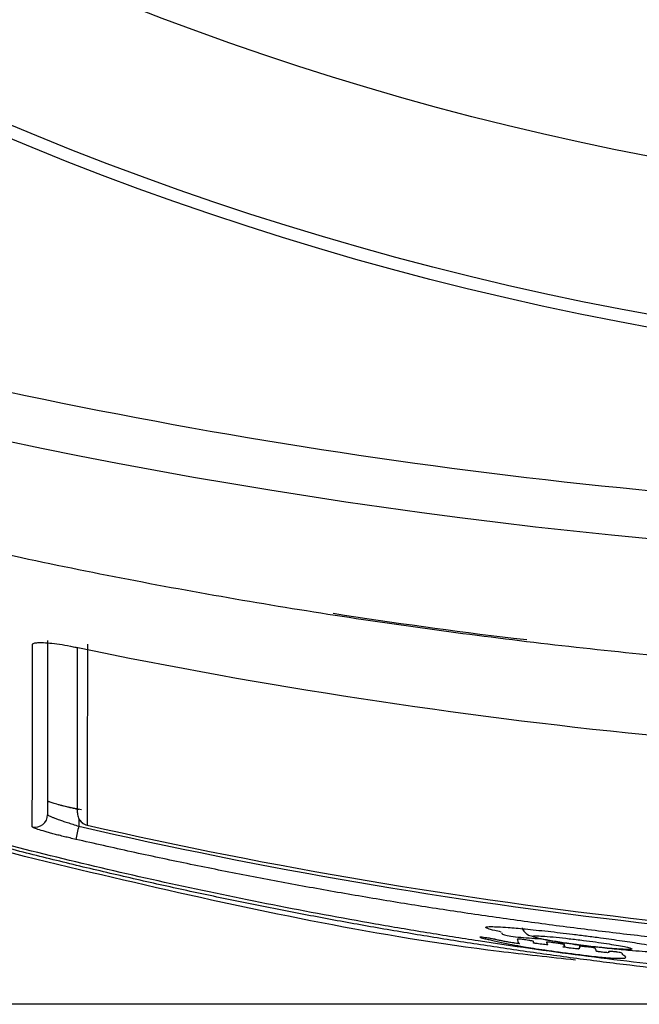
# Model space of a CAD drawing. Header units: millimetres. Extents: x 0 to 768, y 0 to 594.
# Tile 45 of 145: x 124 to 134, y 364 to 380. Entities that reach past the tile are written whole.
import ezdxf

# ---------------------------------------------------------------- set-up
doc = ezdxf.new("R2010")
doc.units = ezdxf.units.MM
doc.header["$LTSCALE"] = 2.75
doc.layers.add('DIMENSIONS', color=140, linetype='Continuous', lineweight=25)
doc.styles.add('SLDTEXTSTYLE0', font='TXT', dxfattribs={"width": 0.7})
doc.dimstyles.new('SLDDIMSTYLE0', dxfattribs={"dimtxt": 5.934521, "dimasz": 9.0805, "dimexe": 0, "dimexo": 0.0625, "dimgap": 1.48363, "dimtad": 0, "dimtih": 1, "dimtoh": 1, "dimdec": 1, "dimrnd": 1e-09, "dimzin": 4, "dimdsep": 46, "dimtxsty": 'SLDTEXTSTYLE0', "dimsah": 1, "dimcen": 0.09, "dimadec": 0, "dimazin": 1, "dimtfac": 1, "dimtdec": 1, "dimtofl": 0, "dimtmove": 0, "dimatfit": 3, "dimfxl": 0, "dimfrac": 2, "dimtolj": 1, "dimtzin": 12, "dimarcsym": 0})
doc.dimstyles.new('SLDDIMSTYLE2', dxfattribs={"dimtxt": 5.934521, "dimasz": 9.0805, "dimexe": 0, "dimexo": 0.0625, "dimgap": 1.48363, "dimtad": 0, "dimtih": 1, "dimtoh": 1, "dimdec": 1, "dimrnd": 1e-09, "dimzin": 12, "dimdsep": 46, "dimtxsty": 'SLDTEXTSTYLE0', "dimsah": 1, "dimcen": 0.09, "dimadec": 0, "dimazin": 3, "dimtfac": 1, "dimtdec": 1, "dimtofl": 0, "dimtmove": 0, "dimatfit": 3, "dimfxl": 0, "dimfrac": 2, "dimtolj": 1, "dimtzin": 12, "dimarcsym": 0})
doc.dimstyles.new('SLDDIMSTYLE5', dxfattribs={"dimtxt": 5.934521, "dimasz": 9.0805, "dimexe": 0, "dimexo": 0.0625, "dimgap": 1.48363, "dimtad": 0, "dimtih": 1, "dimtoh": 1, "dimdec": 1, "dimrnd": 1e-09, "dimzin": 12, "dimdsep": 46, "dimtxsty": 'SLDTEXTSTYLE0', "dimsah": 1, "dimcen": 0, "dimadec": 0, "dimazin": 3, "dimtfac": 1, "dimtdec": 1, "dimtofl": 0, "dimtmove": 0, "dimatfit": 3, "dimfxl": 0, "dimfrac": 2, "dimtolj": 1, "dimtzin": 12, "dimarcsym": 0})

# ---------------------------------------------------------------- blocks, each defined once
blk = doc.blocks.new('_D_7')
at = {"layer": 'DIMENSIONS'}
for p, q in [((77.748, 506.411), (75.755, 506.411)), ((75.755, 506.411), (75.755, 496.979)), ((95.383, 506.411), (97.376, 506.411)), ((97.376, 506.411), (97.376, 496.979)), ((117.326, 506.411), (99.863, 506.411)), ((128.291, 471.58), (117.326, 506.411)), ((75.755, 496.979), (77.748, 496.979)), ((97.376, 496.979), (95.383, 496.979))]:
    blk.add_line(p, q, dxfattribs=at)
blk.add_solid([(128.291, 471.58), (126.897, 480.66), (124.232, 479.821)], dxfattribs=at)
at = {"layer": 'DIMENSIONS', "char_height": 5.8208, "attachment_point": 1, "style": 'SLDTEXTSTYLE0'}
for s, insert in [('%%c', (73.268, 515.243)), ('99.8', (82.228, 515.243)), ('3.93', (77.748, 504.482))]:
    blk.add_mtext(s, dxfattribs=dict(at, insert=insert))
blk = doc.blocks.new('_D_8')
at = {"layer": 'DIMENSIONS'}
for p, q in [((87.53, 423.962), (55.254, 423.962)), ((63.986, 423.962), (63.986, 406.903)), ((55.168, 396.142), (53.175, 396.142)), ((53.175, 396.142), (53.175, 386.71)), ((72.803, 396.142), (74.796, 396.142)), ((74.796, 396.142), (74.796, 386.71)), ((53.175, 386.71), (55.168, 386.71)), ((74.796, 386.71), (72.803, 386.71)), ((63.986, 363.962), (63.986, 385.382)), ((139.789, 363.962), (55.254, 363.962))]:
    blk.add_line(p, q, dxfattribs=at)
for points in [[(63.986, 423.962), (62.589, 414.882), (65.383, 414.882)], [(63.986, 363.962), (65.383, 373.043), (62.589, 373.043)]]:
    blk.add_solid(points, dxfattribs=at)
at = {"layer": 'DIMENSIONS', "char_height": 5.8208, "attachment_point": 1, "style": 'SLDTEXTSTYLE0'}
for s, insert in [('60.0', (55.168, 404.974)), ('2.36', (55.168, 394.214))]:
    blk.add_mtext(s, dxfattribs=dict(at, insert=insert))
blk = doc.blocks.new('_D_11')
at = {"layer": 'DIMENSIONS'}
for p, q in [((101.434, 483.463), (29.192, 483.463)), ((37.923, 483.463), (37.923, 434.742)), ((29.105, 423.982), (27.113, 423.982)), ((27.113, 423.982), (27.113, 414.55)), ((46.74, 423.982), (48.733, 423.982)), ((48.733, 423.982), (48.733, 414.55)), ((27.113, 414.55), (29.105, 414.55)), ((48.733, 414.55), (46.74, 414.55)), ((37.923, 363.962), (37.923, 413.221)), ((139.789, 363.962), (29.192, 363.962))]:
    blk.add_line(p, q, dxfattribs=at)
for points in [[(37.923, 483.463), (36.526, 474.382), (39.32, 474.382)], [(37.923, 363.962), (39.32, 373.043), (36.526, 373.043)]]:
    blk.add_solid(points, dxfattribs=at)
at = {"layer": 'DIMENSIONS', "char_height": 5.8208, "attachment_point": 1, "style": 'SLDTEXTSTYLE0'}
for s, insert in [('119.5', (26.637, 432.814)), ('4.70', (29.105, 422.053))]:
    blk.add_mtext(s, dxfattribs=dict(at, insert=insert))

msp = doc.modelspace()

# ---------------------------------------------------------------- linework, layer by layer
for p, q in [((132.365, 369.82), (132.154, 369.839)), ((125.035, 369.717), (125.121, 369.699)), ((125.121, 369.699), (125.122, 369.7)), ((124.889, 367.155), (125.205, 367.091)), ((125.162, 366.948), (125.162, 366.825))]:
    msp.add_line(p, q)
for radius in [49.921, 49.719, 47.221]:
    msp.add_circle((143.282, 423.962), radius)
for centre, radius, start, end in [((124.462, 367.01), 0.2, 256.4891, 359.9436), ((125.341, 367.037), 0.199, 180.0018, 205.0401), ((128.242, 366.06), 3.173, 166.0581, 169.9725), ((125.342, 367.037), 0.2, 204.9009, 257.1845), ((125.342, 367.037), 0.2, 205.0542, 257.2223)]:
    msp.add_arc(centre, radius, start, end)
for points in [[(143.282, 371.013), (130.842, 371.011), (116.87, 373.551), (105.231, 379.473)], [(124.011, 373.81), (130.328, 372.465), (136.752, 371.792), (143.282, 371.792)], [(132.154, 369.84), (131.188, 369.958), (130.22, 370.091), (129.252, 370.241)], [(125.122, 369.7), (131.223, 368.436), (137.39, 367.84), (143.282, 367.839)], [(125.162, 366.825), (131.123, 365.453), (137.163, 364.762), (143.282, 364.762)], [(125.297, 366.843), (131.286, 365.478), (137.368, 364.814), (143.282, 364.814)]]:
    msp.add_open_spline(points, degree=3)
for points, knots in [([(104.746, 378.026), (104.989, 377.899), (105.476, 377.646), (106.213, 377.278), (106.954, 376.918), (107.701, 376.567), (108.454, 376.225), (109.21, 375.891), (109.972, 375.566), (110.738, 375.25), (111.508, 374.942), (112.282, 374.642), (113.061, 374.351), (113.842, 374.068), (114.628, 373.794), (115.416, 373.528), (116.208, 373.27), (117.002, 373.021), (117.799, 372.779), (118.599, 372.546), (119.401, 372.321), (120.206, 372.104), (121.012, 371.895), (121.82, 371.694), (122.629, 371.501), (123.779, 371.239), (125.27, 370.923), (127.104, 370.574), (128.936, 370.265), (130.764, 369.995), (132.586, 369.763), (134.4, 369.568), (136.204, 369.41), (137.995, 369.289), (139.772, 369.203), (141.533, 369.15), (142.701, 369.143), (143.282, 369.14)], [0, 0, 0, 0, 0.020606, 0.041237, 0.061891, 0.082569, 0.10327, 0.123992, 0.144735, 0.165497, 0.186277, 0.207074, 0.227885, 0.248711, 0.269548, 0.290396, 0.311251, 0.332114, 0.35298, 0.373849, 0.394718, 0.415584, 0.436447, 0.457302, 0.478148, 0.498983, 0.54593, 0.592694, 0.639243, 0.685547, 0.731572, 0.777285, 0.822653, 0.867643, 0.91222, 0.956351, 1, 1, 1, 1]), ([(124.415, 366.815), (124.415, 366.854), (124.416, 366.93), (124.416, 367.056), (124.416, 367.191), (124.417, 367.336), (124.417, 367.489), (124.417, 367.651), (124.417, 367.822), (124.418, 368.002), (124.418, 368.191), (124.418, 368.387), (124.419, 368.593), (124.419, 368.806), (124.419, 369.028), (124.419, 369.257), (124.42, 369.494), (124.42, 369.66), (124.42, 369.742)], [0, 0, 0, 0, 0.069111, 0.137236, 0.2044, 0.270626, 0.33594, 0.400363, 0.463916, 0.526622, 0.588499, 0.649568, 0.709848, 0.769356, 0.828109, 0.886123, 0.943415, 1, 1, 1, 1]), ([(124.42, 369.742), (124.421, 369.746), (124.422, 369.754), (124.435, 369.763), (124.456, 369.77), (124.486, 369.774), (124.524, 369.776), (124.571, 369.776), (124.648, 369.773), (124.766, 369.762), (124.938, 369.737), (125.06, 369.713), (125.122, 369.7)], [0, 0, 0, 0, 0.074097, 0.145631, 0.215539, 0.284825, 0.354516, 0.425623, 0.499097, 0.666819, 0.829626, 1, 1, 1, 1]), ([(124.662, 369.81), (124.662, 369.468), (124.662, 368.741), (124.662, 367.747), (124.662, 367.289), (124.662, 367.01)], [0, 0, 0, 0, 0.256546, 0.545609, 1, 1, 1, 1]), ([(125.142, 367.037), (125.142, 367.208), (125.142, 367.551), (125.142, 368.355), (125.142, 369.209), (125.142, 369.697)], [0, 0, 0, 0, 0.300279, 0.600408, 1, 1, 1, 1]), ([(125.302, 369.75), (125.302, 369.669), (125.302, 369.506), (125.302, 369.273), (125.301, 369.046), (125.301, 368.827), (125.301, 368.616), (125.3, 368.413), (125.3, 368.218), (125.3, 368.031), (125.3, 367.852), (125.299, 367.682), (125.299, 367.52), (125.299, 367.367), (125.298, 367.222), (125.298, 367.086), (125.298, 366.958), (125.298, 366.881), (125.297, 366.843)], [0, 0, 0, 0, 0.0566487, 0.1139989, 0.1720652, 0.2308629, 0.2904077, 0.3507165, 0.4118064, 0.4736957, 0.536403, 0.599948, 0.6643509, 0.7296329, 0.7958158, 0.8629222, 0.9309755, 1, 1, 1, 1]), ([(143.282, 364.025), (143.005, 364.026), (142.451, 364.028), (141.619, 364.042), (140.784, 364.065), (139.946, 364.097), (139.106, 364.139), (138.264, 364.19), (137.419, 364.25), (136.572, 364.32), (135.724, 364.399), (134.874, 364.489), (134.022, 364.587), (133.168, 364.696), (132.314, 364.814), (131.458, 364.942), (130.601, 365.08), (129.744, 365.227), (128.886, 365.385), (128.027, 365.553), (127.168, 365.73), (126.309, 365.918), (125.45, 366.116), (124.591, 366.325), (123.733, 366.543), (122.875, 366.772), (122.017, 367.011), (121.161, 367.261), (120.305, 367.521), (119.451, 367.792), (118.598, 368.074), (117.746, 368.365), (117.181, 368.568), (116.898, 368.67)], [0, 0, 0, 0, 0.0307919, 0.0616954, 0.092709, 0.1238312, 0.1550607, 0.1863959, 0.2178355, 0.2493779, 0.2810217, 0.3127655, 0.3446078, 0.376547, 0.4085819, 0.440711, 0.4729327, 0.5052458, 0.5376488, 0.5701402, 0.6027189, 0.6353833, 0.6681322, 0.7009643, 0.7338784, 0.7668731, 0.7999473, 0.8330998, 0.8663296, 0.8996354, 0.9330165, 0.9664716, 1, 1, 1, 1]), ([(143.282, 364.088), (143.214, 364.087), (143.078, 364.086), (142.87, 364.085), (142.657, 364.085), (142.379, 364.086), (142.027, 364.09), (141.467, 364.1), (140.763, 364.121), (139.927, 364.157), (139.092, 364.201), (138.255, 364.254), (137.418, 364.314), (136.303, 364.405), (134.912, 364.54), (133.246, 364.739), (131.862, 364.936), (130.758, 365.111), (129.105, 365.391), (127.187, 365.768), (125.011, 366.269), (123.39, 366.68), (122.181, 367.014), (121.378, 367.248), (120.844, 367.406), (120.178, 367.61), (119.379, 367.863), (118.704, 368.085), (118.175, 368.264), (117.773, 368.403), (117.389, 368.538), (117.128, 368.632), (117.002, 368.678)], [0, 0, 0, 0, 0.007771, 0.015662, 0.023683, 0.031841, 0.047005, 0.063152, 0.094402, 0.125726, 0.157064, 0.188352, 0.219598, 0.250851, 0.313364, 0.375846, 0.438318, 0.469563, 0.500819, 0.625719, 0.688067, 0.750383, 0.812696, 0.828279, 0.843865, 0.87504, 0.906233, 0.937446, 0.954474, 0.968676, 0.984993, 1, 1, 1, 1]), ([(133.15, 364.673), (132.739, 364.717), (130.412, 364.963), (126.216, 365.845), (121.344, 367.057), (118.444, 368.122), (117.366, 368.518)], [0, 0, 0, 0, 0.076041, 0.431127, 0.788481, 1, 1, 1, 1]), ([(124.889, 367.155), (124.871, 367.16), (124.836, 367.17), (124.79, 367.183), (124.75, 367.195), (124.717, 367.206), (124.692, 367.215), (124.675, 367.222), (124.664, 367.228), (124.662, 367.231), (124.662, 367.232)], [0, 0, 0, 0, 0.133615, 0.264609, 0.393056, 0.519035, 0.642628, 0.763924, 0.883015, 1, 1, 1, 1]), ([(125.162, 367.092), (125.144, 367.096), (125.105, 367.105), (125.04, 367.119), (124.965, 367.136), (124.916, 367.149), (124.889, 367.155)], [0, 0, 0, 0, 0.185117, 0.413487, 0.68512, 1, 1, 1, 1]), ([(124.662, 367.01), (124.663, 367.008), (124.664, 367.006), (124.677, 366.998), (124.7, 366.986), (124.733, 366.971), (124.778, 366.953), (124.834, 366.932), (124.902, 366.909), (124.981, 366.883), (125.069, 366.855), (125.13, 366.835), (125.162, 366.825)], [0, 0, 0, 0, 0.0781899, 0.1608096, 0.2480594, 0.3401093, 0.4371038, 0.5391662, 0.6464021, 0.7589025, 0.8767457, 1, 1, 1, 1]), ([(125.117, 366.613), (125.085, 366.62), (125.023, 366.635), (124.933, 366.656), (124.847, 366.678), (124.766, 366.699), (124.69, 366.72), (124.598, 366.746), (124.501, 366.775), (124.427, 366.802), (124.419, 366.811), (124.415, 366.815)], [0, 0, 0, 0, 0.086992, 0.170879, 0.253053, 0.334992, 0.418184, 0.504054, 0.672088, 0.833158, 1, 1, 1, 1]), ([(143.282, 364.545), (142.978, 364.546), (142.369, 364.548), (141.456, 364.564), (140.542, 364.59), (139.628, 364.627), (138.713, 364.674), (137.799, 364.732), (136.885, 364.799), (135.971, 364.877), (135.058, 364.966), (134.146, 365.064), (133.235, 365.173), (132.325, 365.293), (131.417, 365.422), (130.51, 365.561), (129.606, 365.711), (128.703, 365.871), (127.802, 366.041), (126.905, 366.221), (126.009, 366.411), (125.414, 366.545), (125.117, 366.613)], [0, 0, 0, 0, 0.049797, 0.099647, 0.149544, 0.199482, 0.249456, 0.299461, 0.349491, 0.399542, 0.449608, 0.499685, 0.549767, 0.59985, 0.649928, 0.699999, 0.750056, 0.800096, 0.850114, 0.900107, 0.95007, 1, 1, 1, 1]), ([(131.954, 365.124), (131.917, 365.132), (131.819, 365.153), (131.722, 365.182), (131.687, 365.206), (131.788, 365.214), (132.014, 365.202), (132.34, 365.174), (132.692, 365.138), (132.968, 365.105), (133.103, 365.089)], [0, 0, 0, 0, 0.062856, 0.167268, 0.294597, 0.423698, 0.602858, 0.72755, 0.867148, 1, 1, 1, 1]), ([(131.961, 365.115), (131.963, 365.105), (131.967, 365.079), (132.192, 365.041), (132.464, 365.024), (132.594, 365.016)], [0, 0, 0, 0, 0.266271, 0.648317, 1, 1, 1, 1]), ([(132.292, 365.191), (132.292, 365.191), (132.295, 365.164), (132.328, 365.124), (132.386, 365.07), (132.432, 365.063), (132.462, 365.058)], [0, 0, 0, 0, 0.000811, 0.259912, 0.503807, 1, 1, 1, 1]), ([(133.103, 365.089), (133.14, 365.085), (133.215, 365.076), (133.327, 365.061), (133.44, 365.047), (133.635, 365.021), (133.906, 364.983), (134.253, 364.93), (134.579, 364.874), (134.783, 364.828), (134.818, 364.8), (134.714, 364.788), (134.474, 364.792), (134.167, 364.814), (133.922, 364.835), (133.774, 364.85), (133.623, 364.865), (133.47, 364.883), (133.315, 364.902), (133.157, 364.922), (133.053, 364.937), (133, 364.944)], [0, 0, 0, 0, 0.021535, 0.043107, 0.064863, 0.086948, 0.157656, 0.229372, 0.323698, 0.428645, 0.505042, 0.582967, 0.683816, 0.784751, 0.817305, 0.848615, 0.879042, 0.908981, 0.938844, 0.969049, 1, 1, 1, 1]), ([(131.699, 365.033), (131.714, 365.03), (131.743, 365.026), (131.785, 365.02), (131.819, 365.014), (131.844, 365.009), (131.858, 365.005), (131.873, 365.001), (131.909, 364.993), (131.948, 364.985), (131.984, 364.977), (132.015, 364.971), (132.053, 364.964), (132.091, 364.958), (132.133, 364.951), (132.18, 364.944), (132.223, 364.939), (132.245, 364.938), (132.249, 364.94), (132.244, 364.943), (132.232, 364.948), (132.227, 364.951), (132.225, 364.958), (132.223, 364.971), (132.219, 364.986), (132.214, 364.999), (132.213, 365.004), (132.216, 365.008), (132.227, 365.01), (132.246, 365.01), (132.275, 365.008), (132.315, 365.003), (132.357, 364.997), (132.406, 364.989), (132.443, 364.982), (132.472, 364.975), (132.479, 364.972), (132.472, 364.969), (132.467, 364.966), (132.475, 364.959), (132.482, 364.954), (132.478, 364.951), (132.475, 364.95), (132.474, 364.948), (132.474, 364.947), (132.475, 364.946), (132.489, 364.944), (132.517, 364.939), (132.575, 364.931), (132.661, 364.92), (132.7, 364.919), (132.703, 364.922), (132.703, 364.926), (132.692, 364.932), (132.689, 364.938), (132.69, 364.943), (132.687, 364.951), (132.684, 364.956), (132.682, 364.959), (132.682, 364.961), (132.69, 364.962), (132.708, 364.961), (132.747, 364.958), (132.78, 364.954), (132.819, 364.949), (132.879, 364.941), (132.929, 364.932), (132.952, 364.927), (132.96, 364.925), (132.969, 364.923), (132.974, 364.92), (132.973, 364.916), (132.97, 364.914), (132.965, 364.911), (132.964, 364.908), (132.97, 364.903), (132.974, 364.898), (132.982, 364.893), (132.981, 364.889), (132.968, 364.886), (132.957, 364.885), (132.948, 364.884), (132.947, 364.884), (132.953, 364.882), (132.98, 364.877), (133.024, 364.871), (133.077, 364.863), (133.127, 364.857), (133.164, 364.853), (133.186, 364.851), (133.2, 364.851), (133.208, 364.851), (133.209, 364.855), (133.204, 364.86), (133.205, 364.864), (133.208, 364.869), (133.212, 364.872), (133.216, 364.876), (133.221, 364.879), (133.217, 364.883), (133.212, 364.888), (133.209, 364.892), (133.212, 364.894), (133.228, 364.895), (133.265, 364.891), (133.299, 364.888), (133.339, 364.884), (133.409, 364.876), (133.448, 364.868), (133.461, 364.865), (133.463, 364.862), (133.467, 364.859), (133.469, 364.855), (133.475, 364.846), (133.481, 364.834), (133.484, 364.824), (133.48, 364.82), (133.477, 364.819), (133.477, 364.817), (133.481, 364.815), (133.501, 364.811), (133.521, 364.807), (133.549, 364.803), (133.584, 364.799), (133.625, 364.794), (133.657, 364.792), (133.671, 364.792), (133.678, 364.793), (133.683, 364.795), (133.685, 364.798), (133.682, 364.802), (133.677, 364.805), (133.678, 364.807), (133.684, 364.808), (133.692, 364.81), (133.702, 364.811), (133.717, 364.811), (133.744, 364.809), (133.778, 364.806), (133.805, 364.803), (133.842, 364.798), (133.88, 364.79), (133.9, 364.781), (133.903, 364.773), (133.907, 364.766), (133.906, 364.762), (133.915, 364.754), (133.929, 364.744), (133.949, 364.731), (133.962, 364.717), (133.95, 364.705), (133.884, 364.7), (133.802, 364.702), (133.734, 364.705), (133.641, 364.712), (133.514, 364.725), (133.379, 364.74), (133.246, 364.757), (133.082, 364.777), (132.884, 364.803), (132.666, 364.834), (132.477, 364.862), (132.329, 364.886), (132.216, 364.906), (132.11, 364.926), (132.013, 364.947), (131.912, 364.968), (131.837, 364.985), (131.782, 364.997), (131.732, 365.008), (131.679, 365.02), (131.634, 365.032), (131.611, 365.039), (131.611, 365.043), (131.643, 365.04), (131.68, 365.035), (131.699, 365.033)], [0, 0, 0, 0, 0.00316, 0.005907, 0.008509, 0.011277, 0.013779, 0.015717, 0.019579, 0.027717, 0.031292, 0.034503, 0.03775, 0.040468, 0.043033, 0.046584, 0.049634, 0.052491, 0.055878, 0.060483, 0.062517, 0.071005, 0.073751, 0.09257, 0.129411, 0.13915, 0.146358, 0.151863, 0.157931, 0.162451, 0.165708, 0.168418, 0.170421, 0.174185, 0.179659, 0.180879, 0.187975, 0.19023, 0.197456, 0.204906, 0.213431, 0.21602, 0.219776, 0.222348, 0.223479, 0.224047, 0.225366, 0.22724, 0.229964, 0.237165, 0.243498, 0.245916, 0.25483, 0.260843, 0.265451, 0.27811, 0.285524, 0.295166, 0.29808, 0.299881, 0.301825, 0.306122, 0.309876, 0.311485, 0.313227, 0.318036, 0.323063, 0.325733, 0.326713, 0.327314, 0.330665, 0.335937, 0.343443, 0.345125, 0.35148, 0.355445, 0.363528, 0.368427, 0.37512, 0.382559, 0.387141, 0.388754, 0.389674, 0.391134, 0.393206, 0.396474, 0.400497, 0.403924, 0.406704, 0.408312, 0.410158, 0.413158, 0.416957, 0.42557, 0.431884, 0.437801, 0.446308, 0.45038, 0.454452, 0.461031, 0.466557, 0.473112, 0.476312, 0.478855, 0.48323, 0.485307, 0.487218, 0.492592, 0.497702, 0.499297, 0.501402, 0.505637, 0.510739, 0.517279, 0.54331, 0.557361, 0.559766, 0.562172, 0.563759, 0.568534, 0.570234, 0.571765, 0.573844, 0.576146, 0.578958, 0.581879, 0.585611, 0.587921, 0.590815, 0.596688, 0.603006, 0.604362, 0.607238, 0.611842, 0.614904, 0.618374, 0.6211, 0.624233, 0.626896, 0.628318, 0.629655, 0.634573, 0.642621, 0.658502, 0.665711, 0.672607, 0.678105, 0.691808, 0.713728, 0.721897, 0.75144, 0.775673, 0.784237, 0.792285, 0.802378, 0.812266, 0.822658, 0.831008, 0.839805, 0.856151, 0.871194, 0.884289, 0.895743, 0.904639, 0.914587, 0.928184, 0.940555, 0.952933, 0.958187, 0.963252, 0.973506, 0.981695, 0.98794, 0.992522, 0.996127, 1, 1, 1, 1]), ([(133.277, 364.99), (133.2, 364.999), (133.045, 365.018), (132.828, 365.041), (132.659, 365.056), (132.534, 365.063), (132.46, 365.063), (132.44, 365.053), (132.515, 365.03), (132.674, 364.998), (132.881, 364.961), (133.132, 364.924), (133.369, 364.894), (133.576, 364.872), (133.799, 364.852), (133.975, 364.842), (134.055, 364.845), (134.065, 364.854), (134.028, 364.869), (133.937, 364.889), (133.811, 364.912), (133.653, 364.938), (133.472, 364.964), (133.344, 364.981), (133.277, 364.99)], [0, 0, 0, 0, 0.046452, 0.092405, 0.14204, 0.181333, 0.219267, 0.270952, 0.320667, 0.374713, 0.428772, 0.478816, 0.530972, 0.568944, 0.608492, 0.688321, 0.726364, 0.765154, 0.803016, 0.841546, 0.883694, 0.922498, 0.960399, 1, 1, 1, 1]), ([(132.603, 365.013), (132.692, 364.996), (132.826, 364.971), (133.051, 364.938), (133.181, 364.919), (133.251, 364.911), (133.263, 364.91)], [0, 0, 0, 0, 0.477141, 0.71566, 0.950889, 1, 1, 1, 1])]:
    msp.add_open_spline(points, degree=3, knots=knots)

# ---------------------------------------------------------------- dimensions: what is measured, and where the dimension line sits
at = {"layer": 'DIMENSIONS'}
dim = msp.add_diameter_dim_2p(p1=(158.272, 376.345), p2=(128.291, 471.58), dimstyle='SLDDIMSTYLE5', dxfattribs=at)
dim.commit()
dim.dimension.update_dxf_attribs({"geometry": '_D_7', "text_midpoint": (86.566, 506.411), "dimtype": 163})
for base, p1, dimstyle, picture, middle in [((37.923, 363.962), (104.926, 483.463), 'SLDDIMSTYLE2', '_D_11', (37.923, 423.982)), ((63.986, 363.962), (91.023, 423.962), 'SLDDIMSTYLE0', '_D_8', (63.986, 396.142))]:
    dim = msp.add_linear_dim(base=base, p1=p1, p2=(143.282, 363.962), angle=90, dimstyle=dimstyle, dxfattribs=at)
    dim.commit()
    dim.dimension.update_dxf_attribs({"geometry": picture, "text_midpoint": middle, "dimtype": 160})

doc.saveas('drawing.dxf')
